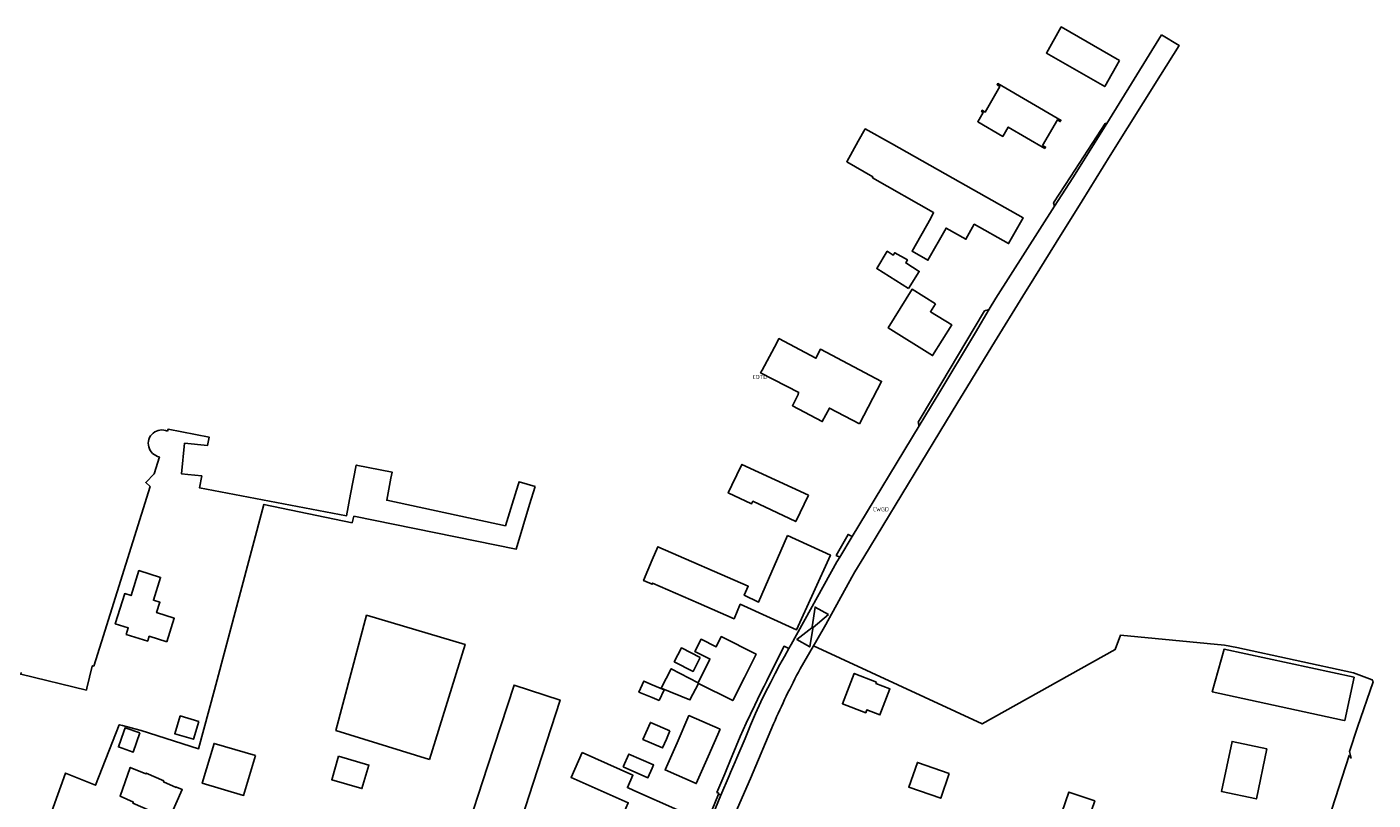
# Model space of a CAD drawing. Header units: metres. Extents: x 159597 to 163409, y 443622 to 446014.
# Tile 49 of 68: x 161861 to 162160, y 444317 to 444489. Entities that reach past the tile are written whole.
import ezdxf
from ezdxf.enums import TextEntityAlignment as Align

# ---------------------------------------------------------------- set-up
doc = ezdxf.new("R2010")
doc.units = ezdxf.units.M
doc.header["$LTSCALE"] = 4
for name, color, linetype in [('COTD', 7, 'CONTINUOUS'), ('CWGD', 7, 'CONTINUOUS'), ('G_OTD', 32, 'CONTINUOUS'), ('G_WGD', 7, 'CONTINUOUS')]:
    doc.layers.add(name, color=color, linetype=linetype)
doc.styles.add('ISO', font='ISO')

msp = doc.modelspace()

# ---------------------------------------------------------------- linework, layer by layer
at = {"layer": 'G_OTD', "linetype": 'Continuous', "transparency": 33554687}
for points in [[(162103.65, 444481.201), (162100.328, 444475.435), (162087.417, 444482.874), (162090.699, 444488.663), (162103.65, 444481.201)], [(162087.056, 444461.755), (162078.942, 444466.471), (162077.745, 444464.411), (162072.18, 444467.645), (162073.377, 444469.704), (162073.022, 444469.911), (162073.183, 444470.188), (162073.831, 444469.811), (162077.117, 444475.465), (162076.469, 444475.842), (162076.63, 444476.119), (162090.654, 444467.968), (162090.493, 444467.692), (162089.844, 444468.069), (162086.558, 444462.414), (162087.208, 444462.037), (162087.056, 444461.755)], [(162074.102, 444450.979), (162082.243, 444446.372), (162079.005, 444440.65), (162071.414, 444444.946), (162069.548, 444441.626), (162065.15, 444444.099), (162061.147, 444436.978), (162057.626, 444438.958), (162061.775, 444446.321), (162062.409, 444447.531), (162048.826, 444455.244), (162048.934, 444455.437), (162043.138, 444458.798), (162045.685, 444463.322), (162047.239, 444466.083), (162053.049, 444462.816), (162066.691, 444455.146), (162074.102, 444450.979)], [(162100.771, 444467.269), (162100.404, 444467.249), (162092.771, 444455.482), (162089.004, 444449.675), (162089.22, 444448.934)], [(162056.846, 444430.701), (162049.776, 444435.127), (162052.115, 444438.956), (162053.464, 444438.112), (162053.775, 444438.634), (162056.598, 444437.031), (162056.231, 444436.379), (162059.227, 444434.504), (162056.846, 444430.701)], [(162062.796, 444427.337), (162061.699, 444425.571), (162066.406, 444422.648), (162062.178, 444415.839), (162052.326, 444421.956), (162057.622, 444430.551), (162062.796, 444427.337)], [(162059.216, 444400.296), (162058.987, 444401.121), (162062.392, 444406.78), (162071.4, 444421.952), (162073.659, 444425.788)], [(162045.931, 444400.735), (162039.286, 444404.222), (162037.716, 444401.23), (162031.088, 444404.708), (162032.39, 444407.226), (162032.357, 444407.366), (162032.497, 444407.647), (162024.053, 444412.036), (162024.374, 444412.636), (162027.615, 444418.701), (162028.092, 444419.593), (162036.292, 444415.254), (162037.287, 444417.248), (162050.859, 444410.126), (162045.931, 444400.735)], [(161974.084, 444386.823), (161970.479, 444387.877), (161970.276, 444387.217), (161968.953, 444382.914), (161967.479, 444378.117), (161941.145, 444383.783), (161942.093, 444388.694), (161942.352, 444390.038), (161934.376, 444391.59), (161933.146, 444385.119), (161932.242, 444380.363), (161899.635, 444386.561), (161900.133, 444389.181), (161897.022, 444389.498), (161895.623, 444389.64), (161896.312, 444396.4), (161901.407, 444395.881), (161901.769, 444397.787), (161892.667, 444399.517), (161892.538, 444399.109)], [(161890.745, 444393.398), (161889.56, 444389.623), (161887.701, 444387.686), (161888.674, 444386.8), (161886.752, 444380.679), (161877.884, 444352.435), (161876.187, 444347.028), (161875.878, 444347.103), (161875.856, 444347.01), (161874.685, 444342.167), (161874.574, 444341.708), (161860.006, 444345.24), (161860.096, 444345.61)], [(162034.665, 444384.882), (162031.832, 444379.071), (162022.339, 444383.563), (162021.99, 444382.985), (162016.869, 444385.418), (162017.683, 444387.106), (162019.894, 444391.74), (162034.665, 444384.882)], [(161974.084, 444386.823), (161972.837, 444382.844), (161969.861, 444372.961), (161933.872, 444380.234), (161933.476, 444378.814), (161913.902, 444382.866), (161902.936, 444341.793), (161899.443, 444328.712), (161886.697, 444332.747), (161886.42, 444332.835)], [(162030.023, 444375.944), (162039.536, 444371.629), (162032.026, 444355.074), (162019.546, 444360.735), (162018.147, 444357.534), (162010.295, 444360.963), (162006.888, 444362.452), (162000.109, 444365.412), (162000, 444365.163), (161998.083, 444365.998), (162000, 444370.553), (162001.234, 444373.484), (162021.288, 444364.725), (162020.42, 444362.737), (162023.587, 444361.233), (162030.023, 444375.944)], [(162044.362, 444375.76), (162043.451, 444376.23), (162040.811, 444371.562), (162041.593, 444371.175)], [(161892.386, 444352.421), (161888.487, 444353.645), (161888.252, 444352.898), (161888.15, 444352.573), (161883.382, 444354.07), (161883.838, 444355.523), (161880.968, 444356.424), (161883.06, 444363.087), (161884.484, 444362.658), (161886.192, 444368.183), (161891.004, 444366.672), (161889.419, 444361.624), (161890.851, 444361.174), (161890.13, 444358.879), (161894.029, 444357.654), (161892.386, 444352.421)], [(161950.61, 444326.342), (161929.895, 444332.8), (161936.688, 444358.296), (161958.525, 444351.838), (161950.61, 444326.342)], [(162020.45, 444344.544), (162017.86, 444339.38), (162010.276, 444343.184), (162008.371, 444339.55), (162001.982, 444342.136), (162004.228, 444346.449), (162010.211, 444343.333), (162012.736, 444348.394), (162012.825, 444348.573), (162009.48, 444350.242), (162010.853, 444352.992), (162014.197, 444351.323), (162015.315, 444353.563), (162023.032, 444349.692), (162020.45, 444344.544)], [(162035.801, 444351.492), (162073.146, 444334.213), (162102.627, 444350.707), (162103.809, 444353.866), (162126.923, 444351.661), (162129.622, 444351.151), (162155.486, 444345.547), (162159.64, 444343.978), (162159.835, 444343.552), (162156.4, 444333.483), (162154.619, 444328.147), (162154.967, 444326.665), (162154.503, 444327.228), (162146.139, 444301.179), (162144.858, 444297.145), (162144.254, 444297.337), (162142.133, 444291.215), (162142.478, 444289.384), (162140.032, 444281.758), (162140.443, 444281.641), (162134.334, 444265.035)], [(162010.633, 444348.922), (162009.053, 444345.866), (162004.911, 444348.008), (162006.491, 444351.064), (162010.633, 444348.922)], [(162030.312, 444350.918), (162029.248, 444351.45), (162027.429, 444347.819), (162025.392, 444343.743), (162024.827, 444342.613), (162023.96, 444340.879), (162022.726, 444338.41), (162020.87, 444334.353), (162019.536, 444331.431), (162017.739, 444327.146), (162017.381, 444326.292), (162016.371, 444323.884), (162016.076, 444323.181), (162014.346, 444319.054), (162014.766, 444318.858), (162014.697, 444318.69)], [(162155.613, 444344.567), (162153.546, 444334.974), (162153.071, 444335.077), (162124.16, 444341.354), (162126.812, 444350.751), (162155.613, 444344.567)], [(162001.581, 444339.397), (162000, 444340.049), (161997.048, 444341.267), (161998.156, 444343.714), (162000, 444342.907), (162002.661, 444341.743), (162001.581, 444339.397)], [(162049.707, 444343.494), (162049.59, 444343.193), (162052.728, 444341.977), (162050.49, 444336.209), (162047.588, 444337.333), (162047.336, 444336.686), (162042.191, 444338.678), (162044.799, 444345.397), (162049.707, 444343.494)], [(161958.421, 444309.164), (161963.505, 444324.785), (161969.375, 444342.824), (161979.595, 444339.498), (161973.612, 444321.112), (161968.641, 444305.838), (161958.421, 444309.164)], [(161899.47, 444334.764), (161898.277, 444330.81), (161894.163, 444332.052), (161895.357, 444336.005), (161899.47, 444334.764)], [(162003.942, 444332.678), (162003.151, 444330.861), (162002.293, 444328.891), (161997.952, 444330.796), (161999.596, 444334.57), (162003.942, 444332.678)], [(162015.049, 444333.041), (162012.406, 444327.029), (162009.763, 444321.018), (162002.877, 444324.045), (162005.52, 444330.057), (162008.163, 444336.068), (162015.049, 444333.041)], [(161882.552, 444333.857), (161881.856, 444334.04), (161876.61, 444320.615), (161869.953, 444323.326), (161862.721, 444303.4), (161863.793, 444289.541), (161865.229, 444288.519), (161864.339, 444282.449)], [(161886.405, 444332.257), (161884.932, 444327.986), (161881.647, 444329.119), (161882.833, 444332.558), (161883.12, 444333.39), (161886.405, 444332.257)], [(161882.552, 444333.857), (161886.382, 444332.847), (161886.42, 444332.835)], [(161912.019, 444327.222), (161909.418, 444318.382), (161900.257, 444321.078), (161902.858, 444329.918), (161912.019, 444327.222)], [(162136.285, 444328.736), (162133.966, 444317.617), (162126.262, 444319.217), (162128.579, 444330.337), (162136.285, 444328.736)], [(161930.46, 444327.07), (161937.184, 444325.109), (161935.664, 444319.897), (161928.94, 444321.858), (161930.46, 444327.07)], [(161984.473, 444327.865), (161995.741, 444322.861), (161994.515, 444320.101), (161995.902, 444319.485), (162005.592, 444315.182), (162002.271, 444307.705), (161992.586, 444311.993), (161994.695, 444316.757), (161982.037, 444322.378), (161984.473, 444327.865)], [(161993.565, 444324.696), (161994.82, 444327.547), (162000.309, 444325.131), (162000, 444324.429), (161999.054, 444322.28), (161993.565, 444324.696)], [(162065.832, 444323.271), (162063.99, 444317.744), (162056.896, 444320.184), (162058.791, 444325.693), (162065.832, 444323.271)], [(161888.764, 444314.936), (161884.868, 444316.649), (161884.972, 444316.882), (161882.042, 444318.195), (161884.266, 444324.589), (161887.749, 444323.142), (161887.829, 444323.321), (161891.728, 444321.59), (161891.647, 444321.407), (161894.479, 444320.154), (161894.513, 444320.231), (161895.799, 444319.663), (161893.02, 444313.372), (161892.504, 444313.6), (161890.288, 444314.579), (161888.88, 444315.201), (161888.764, 444314.936)], [(162089.202, 444309.896), (162092.365, 444319.12), (162098.113, 444317.149), (162094.949, 444307.925), (162089.202, 444309.896)]]:
    msp.add_lwpolyline(points, dxfattribs=at)
for points in [[(162074.72, 444426.106, -0.1042026), (162073.659, 444425.788)], [(161892.538, 444399.109, 1.1277641), (161890.745, 444393.398)]]:
    msp.add_lwpolyline(points, format="xyb", dxfattribs=at)
at = {"layer": 'G_WGD', "linetype": 'Continuous', "transparency": 33554687}
for points in [[(162035.801, 444351.492), (162036.241, 444352.239), (162038.479, 444356.229), (162044.295, 444366.746), (162044.958, 444367.944), (162046.907, 444371.15), (162063.803, 444398.938), (162067.783, 444405.484), (162068.973, 444407.442), (162075.286, 444417.824), (162082.792, 444429.942), (162083.296, 444430.754), (162089.593, 444440.909), (162095.332, 444450.165), (162101.538, 444460.161), (162112.682, 444477.95), (162116.823, 444484.559), (162112.925, 444486.888)], [(162112.925, 444486.888), (162100.771, 444467.269)], [(162100.771, 444467.269), (162095.266, 444458.381), (162093.242, 444455.218), (162089.22, 444448.934)], [(162089.22, 444448.934), (162076.202, 444428.592), (162074.72, 444426.106)], [(162074.72, 444426.106), (162071.652, 444420.964), (162063.351, 444407.05), (162062.997, 444406.457), (162059.216, 444400.296)], [(162059.216, 444400.296), (162044.362, 444375.76)], [(162044.362, 444375.76), (162041.593, 444371.175)], [(162041.593, 444371.175), (162040.965, 444370.136), (162030.815, 444351.793), (162030.312, 444350.918)], [(162039.066, 444358.489), (162035.704, 444355.576), (162035.494, 444355.702), (162036.112, 444360.113), (162039.066, 444358.489)], [(162035.589, 444355.398), (162034.939, 444351.269), (162032.09, 444352.946), (162035.39, 444355.503), (162035.589, 444355.398)], [(162030.312, 444350.918), (162029.317, 444349.154), (162028.34, 444347.381), (162027.261, 444345.371), (162026.205, 444343.349), (162025.628, 444342.219), (162024.78, 444340.527), (162024.098, 444339.137), (162022.945, 444336.549), (162021.827, 444333.946), (162020.616, 444331.015), (162018.765, 444326.675), (162018.4, 444325.825), (162017.37, 444323.425), (162017.07, 444322.724), (162015.235, 444318.457)], [(162032.831, 444346.441), (162035.801, 444351.492)], [(162000.291, 444271.529), (162009.564, 444293.587), (162015.669, 444307.839), (162018.912, 444315.536), (162021.772, 444322.125), (162026.914, 444334.214)], [(162014.697, 444318.69), (162013.215, 444315.053), (162002.988, 444291.615), (161996.264, 444275.693), (161992.564, 444266.034), (161990.568, 444260.675), (161988.097, 444252.566), (161983.199, 444236.099), (161981.534, 444230.864)], [(162015.235, 444318.457), (162014.011, 444315.577), (162008.932, 444303.232), (162004.016, 444291.929), (161996.413, 444274.066)], [(162015.235, 444318.457), (162014.697, 444318.69)]]:
    msp.add_lwpolyline(points, dxfattribs=at)
msp.add_lwpolyline([(162026.914, 444334.214, -0.0213685), (162032.831, 444346.441)], format="xyb", dxfattribs=at)

# ---------------------------------------------------------------- texts
at = {"layer": 'COTD', "transparency": 33554687, "style": 'ISO'}
msp.add_text('COTD', height=0.9, dxfattribs=at).set_placement((162023.88, 444411.116), align=Align.MIDDLE_CENTER)
at = {"layer": 'CWGD', "transparency": 33554687, "style": 'ISO'}
msp.add_text('CWGD', height=0.9, dxfattribs=at).set_placement((162050.691, 444381.794), align=Align.MIDDLE_CENTER)

doc.saveas('drawing.dxf')
